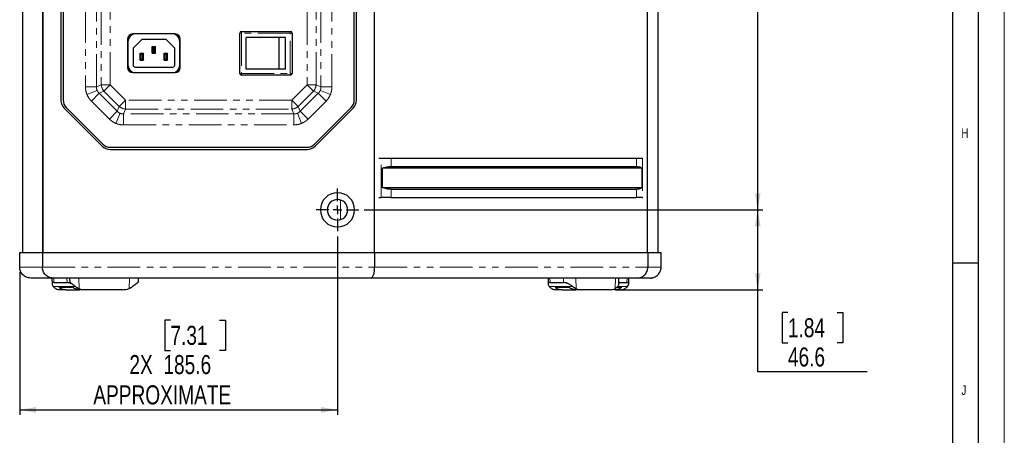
# Model space of a CAD drawing. Header units: millimetres. Extents: x 0 to 841, y 0 to 594.
# Tile 7 of 14: x 649 to 841, y 163 to 244. Entities that reach past the tile are written whole.
import ezdxf

# ---------------------------------------------------------------- set-up
doc = ezdxf.new("R2010")
doc.units = ezdxf.units.MM
doc.linetypes.add('PHANTOM', pattern=[12.7, 6.35, -1.27, 1.27, -1.27, 1.27, -1.27])
doc.layers.add('FORMAT', color=7, linetype='Continuous')
doc.layers.add('SLD-0', color=7, linetype='Continuous')
doc.styles.add('SLDTEXTSTYLE0', font='TXT', dxfattribs={"width": 0.75})
doc.dimstyles.new('SLDDIMSTYLE0', dxfattribs={"dimtxt": 3.704167, "dimasz": 3.2, "dimexe": 0, "dimexo": 0.0625, "dimgap": 0.926042, "dimtad": 0, "dimtih": 1, "dimtoh": 1, "dimdec": 1, "dimlfac": 3, "dimrnd": 1e-09, "dimzin": 12, "dimdsep": 46, "dimtxsty": 'SLDTEXTSTYLE0', "dimsah": 1, "dimcen": 0.09, "dimadec": 0, "dimazin": 3, "dimtfac": 1, "dimtdec": 1, "dimtofl": 0, "dimtmove": 0, "dimatfit": 3, "dimfxl": 1, "dimfrac": 2, "dimtolj": 1, "dimtzin": 12, "dimarcsym": 0})

# ---------------------------------------------------------------- blocks, each defined once
blk = doc.blocks.new('_D_22')
at = {"layer": 'SLD-0', "transparency": 16777216}
for p, q in [((711.21, 202.15), (711.21, 167.41)), ((649.36, 195.17), (649.36, 167.41)), ((678.7, 185.87), (677.58, 185.87)), ((677.58, 185.87), (677.58, 179.98)), ((688.28, 185.87), (689.41, 185.87)), ((689.41, 185.87), (689.41, 179.98)), ((677.58, 179.98), (678.7, 179.98)), ((689.41, 179.98), (688.28, 179.98)), ((649.36, 168.41), (711.21, 168.41))]:
    blk.add_line(p, q, dxfattribs=at)
for points in [[(649.36, 168.41), (652.56, 167.86), (652.56, 168.96)], [(711.21, 168.41), (708.01, 168.96), (708.01, 167.86)]]:
    blk.add_solid(points, dxfattribs=at)
at = {"layer": 'SLD-0', "transparency": 16777216, "attachment_point": 1, "style": 'SLDTEXTSTYLE0'}
for s, insert, char_height in [('7.31', (678.7, 184.76), 3.704), ('2X', (670.71, 179.07), 3.704), ('185.6', (677.33, 179.07), 3.704), ('APPROXIMATE', (663.69, 173.18), 3.7042)]:
    blk.add_mtext(s, dxfattribs=dict(at, insert=insert, char_height=char_height))
blk = doc.blocks.new('_D_23')
at = {"layer": 'SLD-0', "transparency": 16777216}
for p, q in [((716.38, 380.79), (794.01, 380.79)), ((793.01, 380.79), (793.01, 294.46)), ((786.85, 293.71), (785.72, 293.71)), ((785.72, 293.71), (785.72, 287.83)), ((799.16, 293.71), (800.29, 293.71)), ((800.29, 293.71), (800.29, 287.83)), ((785.72, 287.83), (786.85, 287.83)), ((800.29, 287.83), (799.16, 287.83)), ((793.01, 207.32), (793.01, 282.14)), ((716.38, 207.32), (794.01, 207.32))]:
    blk.add_line(p, q, dxfattribs=at)
for points in [[(793.01, 380.79), (792.46, 377.59), (793.56, 377.59)], [(793.01, 207.32), (793.56, 210.52), (792.46, 210.52)]]:
    blk.add_solid(points, dxfattribs=at)
at = {"layer": 'SLD-0', "transparency": 16777216, "char_height": 3.704, "attachment_point": 1, "style": 'SLDTEXTSTYLE0'}
for s, insert in [('20.49', (786.85, 292.6)), ('520.4', (786.85, 286.91))]:
    blk.add_mtext(s, dxfattribs=dict(at, insert=insert))
blk = doc.blocks.new('_D_24')
at = {"layer": 'SLD-0', "transparency": 16777216}
for p, q in [((716.38, 207.32), (794.01, 207.32)), ((793.01, 191.78), (793.01, 207.32)), ((765.3, 191.78), (794.01, 191.78)), ((793.01, 175.78), (793.01, 191.78)), ((798.88, 187.36), (797.75, 187.36)), ((797.75, 187.36), (797.75, 181.47)), ((808.46, 187.36), (809.58, 187.36)), ((809.58, 187.36), (809.58, 181.47)), ((797.75, 181.47), (798.88, 181.47)), ((809.58, 181.47), (808.46, 181.47)), ((814.33, 175.78), (793.01, 175.78))]:
    blk.add_line(p, q, dxfattribs=at)
for points in [[(793.01, 207.32), (792.46, 204.12), (793.56, 204.12)], [(793.01, 191.78), (793.56, 194.98), (792.46, 194.98)]]:
    blk.add_solid(points, dxfattribs=at)
at = {"layer": 'SLD-0', "transparency": 16777216, "char_height": 3.704, "attachment_point": 1, "style": 'SLDTEXTSTYLE0'}
for s, insert in [('1.84', (798.88, 186.24)), ('46.6', (798.88, 180.55))]:
    blk.add_mtext(s, dxfattribs=dict(at, insert=insert))
blk = doc.blocks.new('SW_CENTERMARKSYMBOL_6')
at = {"layer": 'SLD-0', "color": 0}
for p, q in [((0, 1.67), (0, 4.17)), ((-1.67, 0), (-4.17, 0)), ((0, 0), (-0.83, 0)), ((0, 0), (0, 0.83)), ((0, 0), (0, -0.83)), ((0, 0), (0.83, 0)), ((1.67, 0), (4.17, 0)), ((0, -1.67), (0, -4.17))]:
    blk.add_line(p, q, dxfattribs=at)

msp = doc.modelspace()

# ---------------------------------------------------------------- linework, layer by layer
at = {"color": 7, "linetype": 'Continuous', "lineweight": 18}
msp.add_line((841.000004, 0.00001), (841.000004, 594.00001), dxfattribs=at)
at = {"color": 7, "linetype": 'Continuous', "lineweight": 25}
for p, q in [((649.938615, 199.053151), (649.938615, 389.053151)), ((653.873811, 199.053151), (653.873811, 389.053151)), ((653.880678, 389.053151), (653.880678, 199.053151)), ((718.414012, 199.053151), (718.414012, 389.053151)), ((771.535342, 199.053151), (771.535342, 389.053151)), ((773.625071, 199.053151), (773.625071, 389.053151)), ((657.397345, 337.703066), (657.397345, 228.623237)), ((657.814012, 337.619733), (657.814012, 228.70657)), ((714.480678, 228.70657), (714.480678, 337.619733)), ((714.897345, 228.623237), (714.897345, 337.703066)), ((679.615222, 241.531028), (671.348555, 241.531028)), ((692.196135, 233.864361), (692.196135, 241.697695)), ((692.529469, 242.031028), (702.029469, 242.031028)), ((702.362802, 241.697695), (702.362802, 233.864361)), ((670.348555, 240.531028), (670.348555, 235.031028)), ((671.071765, 241.304514), (670.40247, 240.854945)), ((670.481888, 235.364361), (670.481888, 240.197695)), ((673.112811, 240.481028), (671.431888, 238.800106)), ((677.850966, 240.481028), (673.112811, 240.481028)), ((679.531888, 238.800106), (677.850966, 240.481028)), ((680.561307, 240.854945), (679.892012, 241.304514)), ((680.481888, 240.197695), (680.481888, 235.364361)), ((680.615222, 235.031028), (680.615222, 240.531028)), ((693.446135, 234.697695), (693.446135, 240.864361)), ((699.862802, 240.864361), (693.446135, 240.864361)), ((699.862802, 234.697695), (699.862802, 240.864361)), ((701.112802, 240.864361), (699.862802, 240.864361)), ((701.112802, 234.697695), (701.112802, 240.864361)), ((671.431888, 238.800106), (671.431888, 235.497695)), ((672.981888, 237.614361), (672.815222, 237.781028)), ((672.815222, 237.781028), (673.481888, 237.781028)), ((672.815222, 236.447695), (672.815222, 237.781028)), ((673.481888, 237.781028), (673.315222, 237.614361)), ((673.481888, 236.447695), (673.481888, 237.781028)), ((675.315222, 238.947695), (675.148555, 239.114361)), ((675.148555, 239.114361), (675.815222, 239.114361)), ((675.148555, 237.781028), (675.148555, 239.114361)), ((675.148555, 237.781028), (675.315222, 237.947695)), ((675.148555, 237.781028), (675.815222, 237.781028)), ((675.315222, 238.947695), (675.315222, 237.947695)), ((675.315222, 238.947695), (675.648555, 238.947695)), ((675.315222, 237.947695), (675.648555, 237.947695)), ((675.815222, 239.114361), (675.648555, 238.947695)), ((675.648555, 237.947695), (675.648555, 238.947695)), ((675.648555, 237.947695), (675.815222, 237.781028)), ((675.815222, 237.781028), (675.815222, 239.114361)), ((677.648555, 237.614361), (677.481888, 237.781028)), ((677.481888, 237.781028), (678.148555, 237.781028)), ((677.481888, 236.447695), (677.481888, 237.781028)), ((678.148555, 237.781028), (677.981888, 237.614361)), ((678.148555, 236.447695), (678.148555, 237.781028)), ((679.531888, 235.497695), (679.531888, 238.800106)), ((672.815222, 236.447695), (672.981888, 236.614361)), ((672.815222, 236.447695), (673.481888, 236.447695)), ((672.981888, 237.614361), (673.315222, 237.614361)), ((672.981888, 236.614361), (672.981888, 237.614361)), ((672.981888, 236.614361), (673.315222, 236.614361)), ((673.315222, 236.614361), (673.315222, 237.614361)), ((673.315222, 236.614361), (673.481888, 236.447695)), ((677.481888, 236.447695), (677.648555, 236.614361)), ((677.481888, 236.447695), (678.148555, 236.447695)), ((677.648555, 237.614361), (677.981888, 237.614361)), ((677.648555, 236.614361), (677.648555, 237.614361)), ((677.648555, 236.614361), (677.981888, 236.614361)), ((677.981888, 236.614361), (677.981888, 237.614361)), ((677.981888, 236.614361), (678.148555, 236.447695)), ((670.40247, 234.707111), (671.071765, 234.257542)), ((671.348555, 234.031028), (679.615222, 234.031028)), ((671.848555, 235.081028), (679.115222, 235.081028)), ((679.892012, 234.257542), (680.561307, 234.707111)), ((699.862802, 234.697695), (693.446135, 234.697695)), ((701.112802, 234.697695), (699.862802, 234.697695)), ((702.029469, 233.531028), (692.529469, 233.531028)), ((665.444055, 219.699775), (658.017302, 227.126527)), ((658.433969, 227.209861), (665.527388, 220.116442)), ((706.767302, 220.116442), (713.860721, 227.209861)), ((714.277388, 227.126527), (706.850636, 219.699775)), ((666.940764, 219.079818), (705.353926, 219.079818)), ((667.024097, 219.496485), (705.270593, 219.496485)), ((719.272432, 217.369818), (719.720159, 217.369818)), ((719.720159, 217.369818), (721.6516, 217.369818)), ((721.6516, 217.369818), (769.414769, 217.369818)), ((769.414769, 217.369818), (770.556096, 217.369818)), ((770.556096, 217.369818), (770.676922, 217.369818)), ((719.964386, 211.658493), (719.964386, 215.414476)), ((770.48142, 215.414476), (719.964386, 215.414476)), ((769.414769, 215.703151), (721.6516, 215.703151)), ((770.48142, 215.414476), (770.48142, 211.658493)), ((719.964386, 211.658493), (770.48142, 211.658493)), ((721.6516, 211.369818), (769.414769, 211.369818)), ((719.272432, 209.703151), (719.720159, 209.703151)), ((721.6516, 209.703151), (719.720159, 209.703151)), ((721.6516, 209.703151), (769.414769, 209.703151)), ((770.556096, 209.703151), (769.414769, 209.703151)), ((770.556096, 209.703151), (770.676922, 209.703151)), ((649.359615, 196.169818), (649.359615, 199.053151)), ((649.359615, 199.053151), (649.360757, 199.053151)), ((649.360757, 199.053151), (653.780968, 199.053151)), ((653.780968, 199.053151), (653.780968, 196.169818)), ((653.780968, 199.053151), (718.447634, 199.053151)), ((718.447634, 199.053151), (718.447634, 196.169818)), ((718.447634, 199.053151), (771.616673, 199.053151)), ((771.616673, 199.053151), (771.616673, 196.169818)), ((771.616673, 199.053151), (774.19977, 199.053151)), ((774.19977, 199.053151), (774.200912, 199.053151)), ((774.200912, 196.169818), (774.200912, 199.053151)), ((774.19977, 196.169818), (774.200912, 196.169818)), ((655.807235, 194.053151), (651.496249, 194.053151)), ((655.632634, 194.053151), (655.664171, 192.91567)), ((717.711417, 194.053151), (655.807235, 194.053151)), ((659.164301, 193.179818), (659.133804, 194.053151)), ((672.428132, 194.053151), (672.397634, 193.179818)), ((769.544236, 194.053151), (717.711417, 194.053151)), ((752.194487, 194.053151), (752.226027, 192.901363)), ((765.955537, 192.901363), (765.987077, 194.053151)), ((767.895978, 192.902032), (767.927893, 194.053151)), ((772.064278, 194.053151), (769.544236, 194.053151)), ((656.010397, 193.179818), (658.584199, 193.179818)), ((656.986271, 192.279818), (659.59964, 192.279818)), ((658.369784, 191.779818), (657.356476, 191.779818)), ((658.369784, 191.779818), (661.004384, 191.779818)), ((662.017692, 191.779818), (661.004384, 191.779818)), ((669.387634, 191.779818), (662.174301, 191.779818)), ((752.588757, 193.179818), (755.215811, 193.179818)), ((753.551941, 192.279818), (756.219381, 192.279818)), ((754.918038, 191.779818), (753.883765, 191.779818)), ((754.918038, 191.779818), (757.607149, 191.779818)), ((758.641422, 191.779818), (757.607149, 191.779818)), ((764.297799, 191.779818), (758.641422, 191.779818)), ((766.20405, 191.779818), (765.190743, 191.779818)), ((765.617902, 192.279818), (766.574255, 192.279818)), ((765.963162, 193.179818), (767.55013, 193.179818))]:
    msp.add_line(p, q, dxfattribs=at)
at = {"color": 8, "linetype": 'PHANTOM', "lineweight": 18}
for p, q in [((662.16622, 335.079503), (662.16622, 231.246799)), ((664.331283, 231.246799), (664.331283, 335.079503)), ((665.245421, 334.700855), (665.245421, 231.625448)), ((666.977472, 231.625448), (666.977472, 334.700855)), ((705.317218, 334.700855), (705.317218, 231.625448)), ((707.049269, 231.625448), (707.049269, 334.700855)), ((707.963407, 335.079503), (707.963407, 231.246799)), ((710.12847, 231.246799), (710.12847, 335.079503)), ((692.196135, 241.697695), (692.529469, 241.697695)), ((692.529469, 242.031028), (692.529469, 241.697695)), ((692.529469, 241.697695), (692.529469, 233.864361)), ((702.029469, 241.697695), (692.529469, 241.697695)), ((702.029469, 241.697695), (702.029469, 242.031028)), ((702.029469, 241.697695), (702.362802, 241.697695)), ((702.029469, 233.864361), (702.029469, 241.697695)), ((692.196135, 233.864361), (692.529469, 233.864361)), ((692.529469, 233.864361), (702.029469, 233.864361)), ((692.529469, 233.531028), (692.529469, 233.864361)), ((702.029469, 233.864361), (702.362802, 233.864361)), ((702.029469, 233.864361), (702.029469, 233.531028)), ((664.331283, 231.246799), (662.16622, 231.246799)), ((662.459877, 229.754199), (664.418569, 230.565515)), ((664.838589, 230.022054), (663.307658, 228.491123)), ((665.245421, 231.625448), (664.331283, 231.246799)), ((664.838589, 230.022054), (665.752727, 230.400703)), ((668.339582, 226.521062), (664.838589, 230.022054)), ((666.977472, 231.625448), (665.245421, 231.625448)), ((666.977472, 231.625448), (665.752727, 230.400703)), ((665.752727, 230.400703), (668.71823, 227.4352)), ((669.942975, 228.659945), (666.977472, 231.625448)), ((705.317218, 231.625448), (702.351716, 228.659945)), ((703.57646, 227.4352), (706.541963, 230.400703)), ((707.456101, 230.022054), (703.955109, 226.521062)), ((707.049269, 231.625448), (705.317218, 231.625448)), ((706.541963, 230.400703), (705.317218, 231.625448)), ((706.541963, 230.400703), (707.456101, 230.022054)), ((707.963407, 231.246799), (707.049269, 231.625448)), ((708.987032, 228.491123), (707.456101, 230.022054)), ((709.834813, 229.754199), (707.876121, 230.565515)), ((710.12847, 231.246799), (707.963407, 231.246799)), ((663.307658, 228.491123), (666.80865, 224.990131)), ((669.942975, 228.659945), (668.71823, 227.4352)), ((669.942975, 228.659945), (669.942975, 226.927894)), ((702.351716, 228.659945), (669.942975, 228.659945)), ((703.57646, 227.4352), (702.351716, 228.659945)), ((702.351716, 228.659945), (702.351716, 226.927894)), ((705.48604, 224.990131), (708.987032, 228.491123)), ((668.339582, 226.521062), (666.80865, 224.990131)), ((668.71823, 227.4352), (668.339582, 226.521062)), ((669.564326, 226.013756), (669.942975, 226.927894)), ((669.942975, 226.927894), (702.351716, 226.927894)), ((702.351716, 226.927894), (702.730364, 226.013756)), ((703.955109, 226.521062), (703.57646, 227.4352)), ((705.48604, 224.990131), (703.955109, 226.521062)), ((668.071726, 224.14235), (668.883042, 226.101042)), ((669.564326, 226.013756), (669.564326, 223.848693)), ((702.730364, 226.013756), (669.564326, 226.013756)), ((702.730364, 226.013756), (702.730364, 223.848693)), ((704.222965, 224.14235), (703.411648, 226.101042)), ((669.564326, 223.848693), (702.730364, 223.848693)), ((719.720159, 209.703151), (719.720159, 217.369818)), ((721.6516, 217.369818), (721.6516, 215.703151)), ((769.414769, 215.703151), (769.414769, 217.369818)), ((770.556096, 217.369818), (770.556096, 209.703151)), ((721.6516, 211.369818), (721.6516, 209.703151)), ((769.414769, 209.703151), (769.414769, 211.369818)), ((711.780263, 205.401652), (711.780263, 209.237984)), ((709.214012, 207.319818), (707.880678, 207.319818)), ((713.214012, 207.319818), (714.547345, 207.319818)), ((649.360757, 199.053151), (649.360757, 196.169818)), ((774.19977, 196.169818), (774.19977, 199.053151)), ((649.359615, 196.169818), (649.360757, 196.169818)), ((649.360757, 196.169818), (653.780968, 196.169818)), ((653.780968, 196.169818), (718.447634, 196.169818)), ((718.447634, 196.169818), (771.616673, 196.169818)), ((771.616673, 196.169818), (774.19977, 196.169818)), ((655.986184, 194.053151), (656.010397, 193.179818)), ((658.584199, 193.179818), (658.559985, 194.053151)), ((660.851517, 194.053151), (660.922382, 192.023846)), ((670.639554, 192.023846), (670.710419, 194.053151)), ((752.564842, 194.053151), (752.588757, 193.179818)), ((755.215811, 193.179818), (755.191896, 194.053151)), ((757.604152, 194.053151), (757.659722, 192.023846)), ((765.279499, 192.023846), (765.335068, 194.053151)), ((767.55013, 193.179818), (767.574343, 194.053151)), ((655.889791, 192.416428), (660.215017, 192.416428)), ((752.438106, 192.416428), (757.014313, 192.416428)), ((765.743458, 192.416428), (767.670736, 192.416428))]:
    msp.add_line(p, q, dxfattribs=at)
at = {"color": 7, "linetype": 'Continuous', "lineweight": 25}
for centre, radius, start, end in [((671.348555, 240.531028), 1, 90, 180), ((671.815222, 240.197695), 1.333333, 90, 180), ((679.148555, 240.197695), 1.333333, 0, 90), ((679.615222, 240.531028), 1, 0, 90), ((692.529469, 241.697695), 0.333333, 90, 180), ((702.029469, 241.697695), 0.333333, 0, 90), ((671.348555, 235.031028), 1, 180, 270), ((671.815222, 235.364361), 1.333333, 180, 270), ((671.848555, 235.497695), 0.416667, 180, 270), ((679.115222, 235.497695), 0.416667, 270, 0), ((679.148555, 235.364361), 1.333333, 270, 0), ((679.615222, 235.031028), 1, 270, 0), ((692.529469, 233.864361), 0.333333, 180, 270), ((702.029469, 233.864361), 0.333333, 270, 0), ((659.514012, 228.623237), 2.116667, 180, 225), ((659.930678, 228.70657), 2.116667, 180, 225), ((712.364012, 228.70657), 2.116667, 315, 0), ((712.780678, 228.623237), 2.116667, 315, 0), ((666.940764, 221.196485), 2.116667, 225, 270), ((667.024097, 221.613151), 2.116667, 225, 270), ((705.270593, 221.613151), 2.116667, 270, 315), ((705.353926, 221.196485), 2.116667, 270, 315), ((711.214012, 207.319818), 3.333333, 0, 180), ((711.214012, 207.319818), 2, 0, 180), ((711.214012, 207.319818), 3.333333, 180, 0), ((711.214012, 207.319818), 2, 180, 0), ((657.365027, 193.96093), 2.181129, 242.63680579, 269.77538479), ((662.174301, 195.113151), 3.333333, 247.94008501, 270), ((669.387634, 195.113151), 3.333333, 270, 292.05991499), ((753.892784, 193.912757), 2.132958, 242.32333339, 269.75772071), ((758.650441, 193.912757), 2.132958, 242.32333339, 269.75772071), ((764.288779, 193.912757), 2.132958, 270.24227929, 297.67666661), ((766.1955, 193.96093), 2.181129, 270.22461521, 297.36319421)]:
    msp.add_arc(centre, radius, start, end, dxfattribs=at)
at = {"color": 8, "linetype": 'PHANTOM', "lineweight": 18}
for centre, start, end in [((667.569211, 231.870554), 186.02112393, 218.97887607), ((704.725479, 231.870554), 321.02112393, 353.97887607), ((670.188081, 229.251684), 231.02112393, 263.97887607), ((702.106609, 229.251684), 276.02112393, 308.97887607)]:
    msp.add_arc(centre, 2.336681, start, end, dxfattribs=at)
for points, knots in [([(662.16622, 231.246799), (662.181612, 230.958626), (662.208975, 230.44631), (662.383515, 229.964844), (662.459877, 229.754199)], [0, 0, 0, 0, 0.5624924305, 1, 1, 1, 1]), ([(664.418569, 230.565515), (664.382803, 230.673675), (664.309024, 230.896788), (664.323715, 231.127784), (664.331283, 231.246799)], [0, 0, 0, 0, 0.4847749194, 1, 1, 1, 1]), ([(664.838589, 230.022054), (664.749081, 230.100859), (664.575355, 230.25381), (664.469759, 230.463744), (664.418569, 230.565515)], [0, 0, 0, 0, 0.5152250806, 1, 1, 1, 1]), ([(707.876121, 230.565515), (707.824931, 230.463744), (707.719336, 230.25381), (707.545609, 230.100859), (707.456101, 230.022054)], [0, 0, 0, 0, 0.4847749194, 1, 1, 1, 1]), ([(707.963407, 231.246799), (707.970976, 231.127784), (707.985666, 230.896788), (707.911887, 230.673675), (707.876121, 230.565515)], [0, 0, 0, 0, 0.5152250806, 1, 1, 1, 1]), ([(709.834813, 229.754199), (709.928878, 230.024113), (710.097693, 230.508521), (710.119025, 231.020221), (710.12847, 231.246799)], [0, 0, 0, 0, 0.5572050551, 1, 1, 1, 1]), ([(662.459877, 229.754199), (662.584222, 229.496826), (662.80738, 229.034928), (663.154122, 228.658017), (663.307658, 228.491123)], [0, 0, 0, 0, 0.5572050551, 1, 1, 1, 1]), ([(708.987032, 228.491123), (709.179918, 228.705776), (709.522831, 229.087387), (709.739861, 229.551253), (709.834813, 229.754199)], [0, 0, 0, 0, 0.5624924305, 1, 1, 1, 1]), ([(668.883042, 226.101042), (668.781272, 226.152232), (668.571337, 226.257827), (668.418386, 226.431554), (668.339582, 226.521062)], [0, 0, 0, 0, 0.4847749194, 1, 1, 1, 1]), ([(703.955109, 226.521062), (703.876304, 226.431554), (703.723353, 226.257827), (703.513419, 226.152232), (703.411648, 226.101042)], [0, 0, 0, 0, 0.5152250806, 1, 1, 1, 1]), ([(666.80865, 224.990131), (667.023304, 224.797245), (667.404914, 224.454332), (667.868781, 224.237302), (668.071726, 224.14235)], [0, 0, 0, 0, 0.5624924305, 1, 1, 1, 1]), ([(669.564326, 226.013756), (669.445311, 226.006188), (669.214315, 225.991497), (668.991202, 226.065276), (668.883042, 226.101042)], [0, 0, 0, 0, 0.5152250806, 1, 1, 1, 1]), ([(703.411648, 226.101042), (703.303488, 226.065276), (703.080375, 225.991497), (702.849379, 226.006188), (702.730364, 226.013756)], [0, 0, 0, 0, 0.4847749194, 1, 1, 1, 1]), ([(704.222965, 224.14235), (704.480337, 224.266695), (704.942236, 224.489853), (705.319146, 224.836595), (705.48604, 224.990131)], [0, 0, 0, 0, 0.5572050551, 1, 1, 1, 1]), ([(668.071726, 224.14235), (668.34164, 224.048286), (668.826048, 223.87947), (669.337748, 223.858138), (669.564326, 223.848693)], [0, 0, 0, 0, 0.5572050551, 1, 1, 1, 1]), ([(702.730364, 223.848693), (703.018538, 223.864084), (703.530853, 223.891448), (704.012319, 224.065988), (704.222965, 224.14235)], [0, 0, 0, 0, 0.5624924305, 1, 1, 1, 1])]:
    msp.add_open_spline(points, degree=3, knots=knots, dxfattribs=at)
at = {"color": 7, "linetype": 'Continuous', "lineweight": 25}
for points, knots in [([(721.6516, 215.703151), (721.359413, 215.686397), (720.831953, 215.656152), (720.231996, 215.489024), (719.964386, 215.414476)], [0, 0, 0, 0, 0.55395008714, 1, 1, 1, 1]), ([(770.48142, 215.414476), (770.338964, 215.506566), (770.087029, 215.66943), (769.61841, 215.692937), (769.414769, 215.703151)], [0, 0, 0, 0, 0.5654436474, 1, 1, 1, 1]), ([(719.964386, 211.658493), (720.304807, 211.566403), (720.90685, 211.403539), (721.426, 211.380033), (721.6516, 211.369818)], [0, 0, 0, 0, 0.5654436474, 1, 1, 1, 1]), ([(769.414769, 211.369818), (769.67094, 211.386572), (770.133382, 211.416817), (770.374064, 211.583946), (770.48142, 211.658493)], [0, 0, 0, 0, 0.5539500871, 1, 1, 1, 1]), ([(651.496249, 194.053151), (651.216663, 194.053151), (650.937288, 194.108243), (650.420775, 194.320304), (650.183889, 194.47719), (649.788567, 194.869027), (649.630285, 195.103825), (649.416338, 195.615785), (649.360757, 195.892744), (649.360757, 196.169818)], [0, 0, 0, 0, 0.25, 0.25, 0.5, 0.5, 0.75, 0.75, 1, 1, 1, 1]), ([(655.807235, 194.053151), (655.687836, 194.053151), (655.563972, 194.064239), (655.313087, 194.112737), (655.186091, 194.15019), (654.936663, 194.253342), (654.814282, 194.319065), (654.582601, 194.47729), (654.473361, 194.569782), (654.275534, 194.776435), (654.186992, 194.890549), (654.035524, 195.132566), (653.972608, 195.260407), (653.873862, 195.520962), (653.838009, 195.653624), (653.791582, 195.915702), (653.780968, 196.045092), (653.780968, 196.169818)], [0, 0, 0, 0, 0.125, 0.125, 0.25, 0.25, 0.375, 0.375, 0.5, 0.5, 0.625, 0.625, 0.75, 0.75, 0.875, 0.875, 1, 1, 1, 1]), ([(717.711417, 194.053151), (717.754799, 194.053151), (717.799803, 194.064239), (717.890959, 194.112737), (717.937101, 194.15019), (718.027728, 194.253342), (718.072193, 194.319065), (718.156371, 194.47729), (718.196062, 194.569782), (718.26794, 194.776435), (718.300111, 194.890549), (718.355145, 195.132566), (718.378004, 195.260407), (718.413882, 195.520962), (718.426909, 195.653624), (718.443778, 195.915702), (718.447634, 196.045092), (718.447634, 196.169818)], [0, 0, 0, 0, 0.125, 0.125, 0.25, 0.25, 0.375, 0.375, 0.5, 0.5, 0.625, 0.625, 0.75, 0.75, 0.875, 0.875, 1, 1, 1, 1]), ([(769.544236, 194.053151), (769.666356, 194.053151), (769.793042, 194.064239), (770.049644, 194.112737), (770.179534, 194.15019), (770.434644, 194.253342), (770.559814, 194.319065), (770.796774, 194.47729), (770.908503, 194.569782), (771.110837, 194.776435), (771.201397, 194.890549), (771.356316, 195.132566), (771.420666, 195.260407), (771.521662, 195.520962), (771.558332, 195.653624), (771.605817, 195.915702), (771.616673, 196.045092), (771.616673, 196.169818)], [0, 0, 0, 0, 0.125, 0.125, 0.25, 0.25, 0.375, 0.375, 0.5, 0.5, 0.625, 0.625, 0.75, 0.75, 0.875, 0.875, 1, 1, 1, 1]), ([(772.064278, 194.053151), (772.093405, 194.053491), (772.150424, 194.054157), (772.233976, 194.059363), (772.313598, 194.067142), (772.389219, 194.077368), (772.460796, 194.089566), (772.528311, 194.103373), (772.591765, 194.118422), (772.651178, 194.134374), (772.706582, 194.150911), (772.758024, 194.167735), (772.805559, 194.184573), (772.978027, 194.250084), (773.250654, 194.392081), (773.591286, 194.669745), (773.862895, 195.001514), (774.022465, 195.307537), (774.105701, 195.541656), (774.147849, 195.696628), (774.177687, 195.853543), (774.196323, 196.011492), (774.198623, 196.117133), (774.19977, 196.169818)], [0, 0, 0, 0, 0.0263949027, 0.0516711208, 0.0758286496, 0.0988674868, 0.1207876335, 0.1415890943, 0.1612718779, 0.1798359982, 0.1972814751, 0.2136083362, 0.2288166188, 0.2429063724, 0.3804981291, 0.5039868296, 0.6364584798, 0.7625598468, 0.8105821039, 0.8583242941, 0.9057992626, 0.9530200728, 1, 1, 1, 1]), ([(656.010397, 193.179818), (655.913171, 193.16671), (655.708924, 193.139173), (655.64189, 192.9426), (655.705402, 192.694129), (655.828074, 192.509378), (655.889791, 192.416428)], [0, 0, 0, 0, 0.2527168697, 0.5308891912, 0.763988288, 1, 1, 1, 1]), ([(656.362516, 192.023846), (656.266763, 192.079847), (656.074779, 192.192128), (655.951556, 192.341537), (655.889791, 192.416428)], [0, 0, 0, 0, 0.4987562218, 1, 1, 1, 1]), ([(656.986271, 192.279818), (657.2291, 192.120299), (657.662705, 191.835453), (658.153739, 191.796817), (658.369784, 191.779818)], [0, 0, 0, 0, 0.5600204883, 1, 1, 1, 1]), ([(659.607356, 192.85792), (659.492936, 192.915117), (659.242133, 193.040491), (658.877738, 193.154414), (658.67951, 193.171569), (658.584199, 193.179818)], [0, 0, 0, 0, 0.3034113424, 0.6650673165, 1, 1, 1, 1]), ([(660.215017, 192.416428), (660.053096, 192.534071), (659.73421, 192.765755), (659.394689, 193.012431), (659.19755, 193.155661), (659.175097, 193.171974), (659.164301, 193.179818)], [0, 0, 0, 0, 0.29984159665, 0.59050414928, 0.80310683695, 1, 1, 1, 1]), ([(661.004384, 191.779818), (660.727783, 191.807598), (660.233832, 191.857208), (659.793428, 192.150683), (659.59964, 192.279818)], [0, 0, 0, 0, 0.5599771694, 1, 1, 1, 1]), ([(660.215017, 192.416428), (660.323989, 192.341889), (660.542442, 192.192462), (660.795538, 192.080139), (660.922382, 192.023846)], [0, 0, 0, 0, 0.4988331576, 1, 1, 1, 1]), ([(670.639554, 192.023846), (670.765794, 192.079847), (671.018903, 192.192128), (671.237399, 192.341537), (671.346918, 192.416428)], [0, 0, 0, 0, 0.4987562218, 1, 1, 1, 1]), ([(672.397634, 193.179818), (672.379593, 193.16671), (672.341691, 193.139173), (672.071131, 192.9426), (671.729141, 192.694129), (671.474852, 192.509378), (671.346918, 192.416428)], [0, 0, 0, 0, 0.25271686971, 0.53088919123, 0.76398828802, 1, 1, 1, 1]), ([(752.588757, 193.179818), (752.489046, 193.16671), (752.27958, 193.139173), (752.204064, 192.9426), (752.259924, 192.694129), (752.378466, 192.509378), (752.438106, 192.416428)], [0, 0, 0, 0, 0.2527168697, 0.5308891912, 0.763988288, 1, 1, 1, 1]), ([(752.902065, 192.023846), (752.80764, 192.079847), (752.618321, 192.192128), (752.498277, 192.341537), (752.438106, 192.416428)], [0, 0, 0, 0, 0.49875622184, 1, 1, 1, 1]), ([(753.551941, 192.279818), (753.791662, 192.120299), (754.21972, 191.835453), (754.70467, 191.796817), (754.918038, 191.779818)], [0, 0, 0, 0, 0.5600204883, 1, 1, 1, 1]), ([(757.014313, 192.416428), (756.833649, 192.534071), (756.477853, 192.765755), (755.951727, 193.012431), (755.514679, 193.155661), (755.312853, 193.171974), (755.215811, 193.179818)], [0, 0, 0, 0, 0.2998415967, 0.5905041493, 0.803106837, 1, 1, 1, 1]), ([(757.607149, 191.779818), (757.33394, 191.807598), (756.846046, 191.857208), (756.410869, 192.150683), (756.219381, 192.279818)], [0, 0, 0, 0, 0.5599771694, 1, 1, 1, 1]), ([(757.014313, 192.416428), (757.125362, 192.341889), (757.347979, 192.192462), (757.555646, 192.080139), (757.659722, 192.023846)], [0, 0, 0, 0, 0.4988331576, 1, 1, 1, 1]), ([(765.190743, 191.779818), (765.466164, 191.807598), (765.958009, 191.857208), (766.385951, 192.150683), (766.574255, 192.279818)], [0, 0, 0, 0, 0.5599771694, 1, 1, 1, 1]), ([(765.279499, 192.023846), (765.373923, 192.079847), (765.563243, 192.192128), (765.683287, 192.341537), (765.743458, 192.416428)], [0, 0, 0, 0, 0.4987562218, 1, 1, 1, 1]), ([(765.951415, 192.901466), (765.942115, 192.832986), (765.922597, 192.689275), (765.805013, 192.510182), (765.743458, 192.416428)], [0, 0, 0, 0, 0.4765069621, 1, 1, 1, 1]), ([(767.670736, 192.416428), (767.609297, 192.341889), (767.486133, 192.192462), (767.294201, 192.080139), (767.198011, 192.023846)], [0, 0, 0, 0, 0.4988331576, 1, 1, 1, 1]), ([(767.670736, 192.416428), (767.74669, 192.534071), (767.896272, 192.765755), (767.911214, 193.012431), (767.790997, 193.155661), (767.628339, 193.171974), (767.55013, 193.179818)], [0, 0, 0, 0, 0.2998415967, 0.5905041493, 0.803106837, 1, 1, 1, 1])]:
    msp.add_open_spline(points, degree=3, knots=knots, dxfattribs=at)
at = {"layer": 'FORMAT'}
for p, q in [((836.000004, 5.00001), (836.000004, 589.00001)), ((831.000004, 10.00001), (831.000004, 584.00001)), ((831, 197), (836, 197))]:
    msp.add_line(p, q, dxfattribs=at)

# ---------------------------------------------------------------- block references
at = {"layer": 'SLD-0'}
msp.add_blockref('SW_CENTERMARKSYMBOL_6', (711.214012, 207.319818), dxfattribs=at)

# ---------------------------------------------------------------- texts
at = {"layer": 'FORMAT', "char_height": 1.852083, "attachment_point": 1, "style": 'SLDTEXTSTYLE0'}
for s, insert in [('H', (832.666652, 223.168024)), ('J', (832.666652, 173.168024))]:
    msp.add_mtext(s, dxfattribs=dict(at, insert=insert))

# ---------------------------------------------------------------- dimensions: what is measured, and where the dimension line sits
at = {"layer": 'SLD-0'}
for base, p1, p2, picture, middle in [((793.007681, 380.786485), (715.380678, 207.319818), (715.380678, 380.786485), '_D_23', (793.007681, 288.300714)), ((793.007681, 207.319818), (764.297799, 191.779818), (715.380678, 207.319818), '_D_24', (793.007681, 181.943131))]:
    dim = msp.add_linear_dim(base=base, p1=p1, p2=p2, angle=90, dimstyle='SLDDIMSTYLE0', dxfattribs=at)
    dim.commit()
    dim.dimension.update_dxf_attribs({"geometry": picture, "text_midpoint": middle, "dimtype": 160})
dim = msp.add_linear_dim(base=(711.214012, 177.515388), p1=(649.360757, 196.169818), p2=(711.214012, 203.153151), text='2X<>\\PAPPROXIMATE', dimstyle='SLDDIMSTYLE0', dxfattribs=at)
dim.commit()
dim.dimension.update_dxf_attribs({"geometry": '_D_22', "text_midpoint": (680.61981, 177.515388), "dimtype": 160})

doc.saveas('drawing.dxf')
